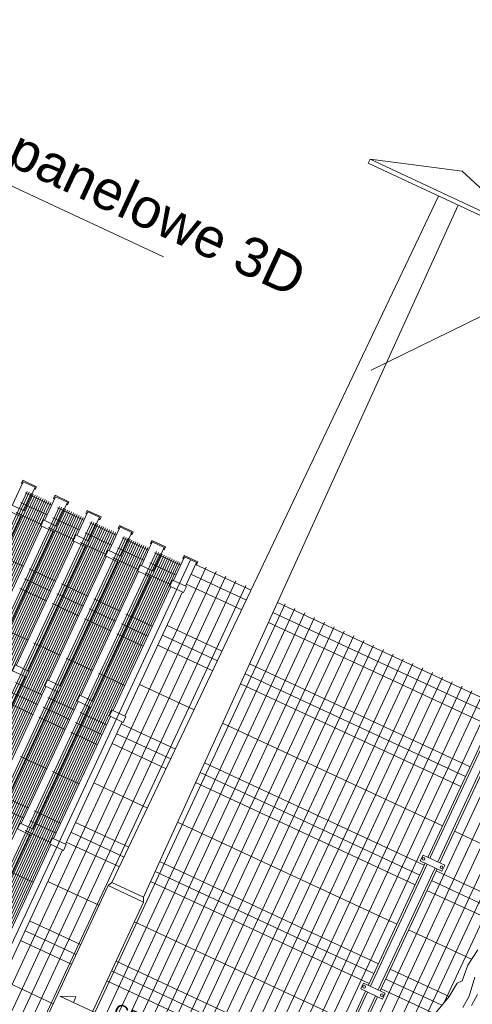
# Model space of a CAD drawing. Header units: millimetres. Extents: x 1962 to 3194, y -795 to -219.
# Tile 81 of 256: x 2252.95 to 2255.04, y -376.84 to -372.31. Entities that reach past the tile are written whole.
import ezdxf

# ---------------------------------------------------------------- set-up
doc = ezdxf.new("R2010")
doc.units = ezdxf.units.MM
doc.layers.get('0').update_dxf_attribs({"lineweight": 5})
for name, color, linetype, lineweight in [('A_flagi przekrojowe', 92, 'Continuous', 9), ('A_latarnie', 22, 'Continuous', 9), ('A_ludzie', 53, 'Continuous', 9), ('A_ogrodzenie 2_4m', 45, 'Continuous', 9)]:
    doc.layers.add(name, color=color, linetype=linetype, lineweight=lineweight)
doc.styles.get("Standard").update_dxf_attribs({"font": 'arial.ttf'})

# ---------------------------------------------------------------- blocks, each defined once
blk = doc.blocks.new('zw$498B')
at = {"layer": 'A_latarnie'}
for p, q in [((-0.4076, 4.52), (0.4076, 4.52)), ((-0.4076, 4.5), (0.4076, 4.5)), ((-0.08, 1), (-0.05, 4.5)), ((0.08, 1), (0.05, 4.5)), ((-0.08, 1), (-0.09, 0.98)), ((-0.08, 1), (0.08, 1)), ((0.08, 1), (0.09, 0.98)), ((-0.09, 0.98), (0.09, 0.98)), ((-0.09, 0.98), (-0.09, 0)), ((0.09, 0.98), (0.09, 0))]:
    blk.add_line(p, q, dxfattribs=at)
blk.add_lwpolyline([(-0.4076, 4.5), (-0.4076, 4.52), (0, 4.65), (0.4076, 4.52), (0.4076, 4.5)], dxfattribs=at)
blk = doc.blocks.new('zw$5246')
at = {"layer": 'A_ogrodzenie 2_4m'}
blk.add_lwpolyline([(-0.095, 0.015), (0.015, 0.015), (0.015, -0.015), (-0.095, -0.015), (-0.095, 0.015)], dxfattribs=at)
for centre in [(-0.085, 0), (0.005, 0)]:
    blk.add_circle(centre, 0.006, dxfattribs=at)
blk = doc.blocks.new('zw$607D')
at = {"layer": 'A_flagi przekrojowe'}
for points in [[(-128.5626, 3.9127), (-128.1532, 4.4173), (-127.1378, 4.4173)], [(-131.9629, 2.7059), (-131.8772, 3.9807), (-129.6495, 3.9807)], [(-128.0493, 0.6948), (-128.6457, 0.6948), (-128.577, 0.7227), (-128.577, 0.6948)]]:
    blk.add_lwpolyline(points, dxfattribs=at)
at = {"layer": 'A_ludzie', "linetype": 'ByBlock'}
for p, q in [((-126.9908, 1.7009), (-127.0027, 1.6171)), ((-127.0027, 1.6171), (-126.9956, 1.5405)), ((-126.9501, 1.5812), (-126.9357, 1.4903)), ((-127.0123, 1.5214), (-127.0195, 1.4496)), ((-126.9956, 1.5405), (-127.0123, 1.5214)), ((-126.9093, 1.4568), (-126.9046, 1.5142)), ((-126.9357, 1.4903), (-126.9405, 1.4305)), ((-127.0195, 1.4496), (-127.0482, 1.3396))]:
    blk.add_line(p, q, dxfattribs=at)
at = {"layer": 'A_ogrodzenie 2_4m'}
for p, q in [((-128.9486, 2.77), (-128.9486, 0.34)), ((-128.8682, 0.34), (-128.8682, 2.77)), ((-128.8182, 0.34), (-128.8182, 2.77)), ((-128.7682, 0.34), (-128.7682, 2.77)), ((-128.7182, 0.34), (-128.7182, 2.77)), ((-128.6682, 0.34), (-128.6682, 2.77)), ((-128.4682, 0.34), (-128.4682, 2.77)), ((-128.4182, 0.34), (-128.4182, 2.77)), ((-128.3682, 0.34), (-128.3682, 2.77)), ((-128.3182, 0.34), (-128.3182, 2.77)), ((-128.2682, 0.34), (-128.2682, 2.77)), ((-128.2182, 0.34), (-128.2182, 2.77)), ((-128.1682, 0.34), (-128.1682, 2.77)), ((-128.1182, 0.34), (-128.1182, 2.77)), ((-128.0682, 0.34), (-128.0682, 2.77)), ((-128.0182, 0.34), (-128.0182, 2.77)), ((-127.9682, 0.34), (-127.9682, 2.77)), ((-127.9182, 0.34), (-127.9182, 2.77)), ((-127.8682, 0.34), (-127.8682, 2.77)), ((-127.8182, 0.34), (-127.8182, 2.77)), ((-127.7682, 0.34), (-127.7682, 2.77)), ((-127.7182, 0.34), (-127.7182, 2.77)), ((-127.6682, 0.34), (-127.6682, 2.77)), ((-127.6182, 0.34), (-127.6182, 2.77)), ((-127.5682, 0.34), (-127.5682, 2.77)), ((-127.5182, 0.34), (-127.5182, 2.77)), ((-127.4682, 0.34), (-127.4682, 2.77)), ((-127.4182, 0.34), (-127.4182, 2.77)), ((-127.2782, 0.34), (-127.2782, 2.77)), ((-127.2282, 0.34), (-127.2282, 2.77)), ((-127.1782, 1.1638), (-127.1782, 2.77)), ((-127.1282, 1.2283), (-127.1282, 2.77)), ((-127.0782, 1.2778), (-127.0782, 2.77)), ((-127.0282, 1.4164), (-127.0282, 2.77)), ((-129.7686, 2.7276), (-129.6346, 2.7276)), ((-129.763, 0.3076), (-129.763, 2.7376)), ((-129.753, 0.3076), (-129.753, 2.7376)), ((-129.743, 0.3076), (-129.743, 2.7376)), ((-129.733, 0.3076), (-129.733, 2.7376)), ((-129.723, 0.3076), (-129.723, 2.7376)), ((-129.713, 0.3076), (-129.713, 2.7376)), ((-129.703, 0.3076), (-129.703, 2.7376)), ((-129.693, 0.3076), (-129.693, 2.7376)), ((-129.683, 0.3076), (-129.683, 2.7376)), ((-129.673, 0.3076), (-129.673, 2.7376)), ((-129.663, 0.3076), (-129.663, 2.7376)), ((-129.653, 0.3076), (-129.653, 2.7376)), ((-129.643, 0.3076), (-129.643, 2.7376)), ((-129.6046, 2.7276), (-129.4706, 2.7276)), ((-129.599, 0.3076), (-129.599, 2.7376)), ((-129.589, 0.3076), (-129.589, 2.7376)), ((-129.579, 0.3076), (-129.579, 2.7376)), ((-129.569, 0.3076), (-129.569, 2.7376)), ((-129.559, 0.3076), (-129.559, 2.7376)), ((-129.549, 0.3076), (-129.549, 2.7376)), ((-129.539, 0.3076), (-129.539, 2.7376)), ((-129.529, 0.3076), (-129.529, 2.7376)), ((-129.519, 0.3076), (-129.519, 2.7376)), ((-129.509, 0.3076), (-129.509, 2.7376)), ((-129.499, 0.3076), (-129.499, 2.7376)), ((-129.489, 0.3076), (-129.489, 2.7376)), ((-129.479, 0.3076), (-129.479, 2.7376)), ((-129.4406, 2.7276), (-129.3066, 2.7276)), ((-129.435, 0.3076), (-129.435, 2.7376)), ((-129.425, 0.3076), (-129.425, 2.7376)), ((-129.415, 0.3076), (-129.415, 2.7376)), ((-129.405, 0.3076), (-129.405, 2.7376)), ((-129.395, 0.3076), (-129.395, 2.7376)), ((-129.385, 0.3076), (-129.385, 2.7376)), ((-129.375, 0.3076), (-129.375, 2.7376)), ((-129.365, 0.3076), (-129.365, 2.7376)), ((-129.355, 0.3076), (-129.355, 2.7376)), ((-129.345, 0.3076), (-129.345, 2.7376)), ((-129.335, 0.3076), (-129.335, 2.7376)), ((-129.325, 0.3076), (-129.325, 2.7376)), ((-129.315, 0.3076), (-129.315, 2.7376)), ((-129.2766, 2.7276), (-129.1426, 2.7276)), ((-129.271, 0.3076), (-129.271, 2.7376)), ((-129.261, 0.3076), (-129.261, 2.7376)), ((-129.251, 0.3076), (-129.251, 2.7376)), ((-129.241, 0.3076), (-129.241, 2.7376)), ((-129.231, 0.3076), (-129.231, 2.7376)), ((-129.221, 0.3076), (-129.221, 2.7376)), ((-129.211, 0.3076), (-129.211, 2.7376)), ((-129.201, 0.3076), (-129.201, 2.7376)), ((-129.191, 0.3076), (-129.191, 2.7376)), ((-129.181, 0.3076), (-129.181, 2.7376)), ((-129.171, 0.3076), (-129.171, 2.7376)), ((-129.161, 0.3076), (-129.161, 2.7376)), ((-129.151, 0.3076), (-129.151, 2.7376)), ((-129.1126, 2.7276), (-128.9786, 2.7276)), ((-129.107, 0.3076), (-129.107, 2.7376)), ((-129.097, 0.3076), (-129.097, 2.7376)), ((-129.087, 0.3076), (-129.087, 2.7376)), ((-129.077, 0.3076), (-129.077, 2.7376)), ((-129.067, 0.3076), (-129.067, 2.7376)), ((-129.057, 0.3076), (-129.057, 2.7376)), ((-129.047, 0.3076), (-129.047, 2.7376)), ((-129.037, 0.3076), (-129.037, 2.7376)), ((-129.027, 0.3076), (-129.027, 2.7376)), ((-129.017, 0.3076), (-129.017, 2.7376)), ((-129.007, 0.3076), (-129.007, 2.7376)), ((-128.997, 0.3076), (-128.997, 2.7376)), ((-128.987, 0.3076), (-128.987, 2.7376)), ((-128.9186, 2.76), (-128.6363, 2.76)), ((-128.5018, 2.76), (-127.3782, 2.76)), ((-129.7686, 2.6776), (-129.6346, 2.6776)), ((-129.6046, 2.6776), (-129.4706, 2.6776)), ((-129.4406, 2.6776), (-129.3066, 2.6776)), ((-129.2766, 2.6776), (-129.1426, 2.6776)), ((-129.1126, 2.6776), (-128.9786, 2.6776)), ((-128.9186, 2.71), (-128.6367, 2.71)), ((-128.5014, 2.71), (-127.3782, 2.71)), ((-128.9186, 2.66), (-128.6371, 2.66)), ((-128.501, 2.66), (-127.3782, 2.66)), ((-129.7686, 2.6276), (-129.6396, 2.6276)), ((-129.6046, 2.6276), (-129.4756, 2.6276)), ((-129.4406, 2.6276), (-129.3116, 2.6276)), ((-129.2766, 2.6276), (-129.1476, 2.6276)), ((-129.1126, 2.6276), (-128.9836, 2.6276)), ((-127.3782, 1.99), (-127.3782, 2.62)), ((-127.3182, 1.99), (-127.3182, 2.62)), ((-128.9186, 2.45), (-128.6389, 2.45)), ((-128.4992, 2.45), (-127.3782, 2.45)), ((-129.7686, 2.4176), (-129.6346, 2.4176)), ((-129.6046, 2.4176), (-129.4706, 2.4176)), ((-129.4406, 2.4176), (-129.3066, 2.4176)), ((-129.2766, 2.4176), (-129.1426, 2.4176)), ((-129.1126, 2.4176), (-128.9786, 2.4176)), ((-129.6046, 2.3676), (-129.4706, 2.3676)), ((-129.4406, 2.3676), (-129.3066, 2.3676)), ((-129.2766, 2.3676), (-129.1426, 2.3676)), ((-129.1126, 2.3676), (-128.9786, 2.3676)), ((-128.9186, 2.4), (-128.6394, 2.4)), ((-128.4987, 2.4), (-127.3782, 2.4)), ((-129.6046, 2.3176), (-129.4706, 2.3176)), ((-129.4406, 2.3176), (-129.3066, 2.3176)), ((-129.2766, 2.3176), (-129.1426, 2.3176)), ((-129.1126, 2.3176), (-128.9786, 2.3176)), ((-128.9186, 2.35), (-128.6398, 2.35)), ((-128.4983, 2.35), (-127.3782, 2.35)), ((-128.9186, 2.15), (-128.6415, 2.15)), ((-128.4966, 2.15), (-127.3782, 2.15)), ((-127.3182, 2.15), (-126.7493, 2.15)), ((-129.6046, 2.1176), (-129.4706, 2.1176)), ((-129.4406, 2.1176), (-129.3066, 2.1176)), ((-129.2766, 2.1176), (-129.1426, 2.1176)), ((-129.1126, 2.1176), (-128.9786, 2.1176)), ((-128.9186, 1.95), (-128.6432, 1.95)), ((-128.4949, 1.95), (-127.3782, 1.95)), ((-127.3782, 1.34), (-127.3782, 1.96)), ((-127.3182, 1.34), (-127.3182, 1.96)), ((-127.3182, 1.95), (-126.9118, 1.95)), ((-129.4406, 1.9176), (-129.3066, 1.9176)), ((-129.2766, 1.9176), (-129.1426, 1.9176)), ((-129.1126, 1.9176), (-128.9786, 1.9176)), ((-129.4406, 1.8676), (-129.3066, 1.8676)), ((-129.2766, 1.8676), (-129.1426, 1.8676)), ((-129.1126, 1.8676), (-128.9786, 1.8676)), ((-128.9186, 1.9), (-128.6437, 1.9)), ((-128.4945, 1.9), (-127.3782, 1.9)), ((-127.3182, 1.9), (-126.8782, 1.9)), ((-129.4406, 1.8176), (-129.3066, 1.8176)), ((-129.2766, 1.8176), (-129.1426, 1.8176)), ((-129.1126, 1.8176), (-128.9786, 1.8176)), ((-128.9186, 1.85), (-128.6441, 1.85)), ((-128.494, 1.85), (-127.3782, 1.85)), ((-127.3182, 1.85), (-126.9089, 1.85)), ((-128.9186, 1.65), (-128.6458, 1.65)), ((-128.4923, 1.65), (-127.3782, 1.65)), ((-127.3182, 1.65), (-126.998, 1.65)), ((-129.2766, 1.6176), (-129.1426, 1.6176)), ((-129.1126, 1.6176), (-128.9786, 1.6176)), ((-129.2766, 1.4176), (-129.1426, 1.4176)), ((-129.1126, 1.4176), (-128.9786, 1.4176)), ((-128.9186, 1.45), (-128.6475, 1.45)), ((-128.4906, 1.45), (-127.3782, 1.45)), ((-127.3182, 1.45), (-127.0195, 1.45)), ((-129.2766, 1.3676), (-129.1426, 1.3676)), ((-129.1126, 1.3676), (-128.9786, 1.3676)), ((-128.9186, 1.4), (-128.6479, 1.4)), ((-128.4902, 1.4), (-127.3782, 1.4)), ((-127.3182, 1.4), (-127.0325, 1.4)), ((-129.1126, 1.3176), (-128.9836, 1.3176)), ((-128.9186, 1.35), (-128.6484, 1.35)), ((-128.4897, 1.35), (-127.3782, 1.35)), ((-127.3182, 1.35), (-127.0455, 1.35)), ((-127.3782, 0.49), (-127.3782, 1.31)), ((-127.3182, 0.49), (-127.3182, 1.31)), ((-128.9186, 1.15), (-128.6591, 1.15)), ((-128.4791, 1.15), (-127.3782, 1.15)), ((-129.1126, 1.1176), (-128.9786, 1.1176)), ((-128.9186, 0.95), (-128.6591, 0.95)), ((-128.4791, 0.95), (-127.3782, 0.95)), ((-128.9186, 0.9), (-128.6591, 0.9)), ((-128.4791, 0.9), (-127.3782, 0.9)), ((-128.9186, 0.85), (-128.6591, 0.85)), ((-128.4791, 0.85), (-127.3782, 0.85)), ((-128.9186, 0.65), (-128.6591, 0.65))]:
    blk.add_line(p, q, dxfattribs=at)
for points in [[(-129.7336, 2.76), (-129.7386, 2.76), (-129.7386, 2.77), (-129.7986, 2.77), (-129.7986, 2.76), (-129.8036, 2.76), (-129.8036, 2.775), (-129.7336, 2.775)], [(-129.5696, 2.76), (-129.5746, 2.76), (-129.5746, 2.77), (-129.6346, 2.77), (-129.6346, 2.76), (-129.6396, 2.76), (-129.6396, 2.775), (-129.5696, 2.775)], [(-129.4056, 2.76), (-129.4106, 2.76), (-129.4106, 2.77), (-129.4706, 2.77), (-129.4706, 2.76), (-129.4756, 2.76), (-129.4756, 2.775), (-129.4056, 2.775)], [(-129.2416, 2.76), (-129.2466, 2.76), (-129.2466, 2.77), (-129.3066, 2.77), (-129.3066, 2.76), (-129.3116, 2.76), (-129.3116, 2.775), (-129.2416, 2.775)], [(-129.0776, 2.76), (-129.0826, 2.76), (-129.0826, 2.77), (-129.1426, 2.77), (-129.1426, 2.76), (-129.1476, 2.76), (-129.1476, 2.775), (-129.0776, 2.775)], [(-128.9136, 2.76), (-128.9186, 2.76), (-128.9186, 2.77), (-128.9786, 2.77), (-128.9786, 2.76), (-128.9836, 2.76), (-128.9836, 2.775), (-128.9136, 2.775)]]:
    blk.add_lwpolyline(points, close=True, dxfattribs=at)
for points in [[(-129.7986, 2.65), (-129.7986, 2.77), (-129.7386, 2.77), (-129.7386, 2.65)], [(-129.6346, 2.65), (-129.6346, 2.77), (-129.5746, 2.77), (-129.5746, 2.65)], [(-129.4706, 2.65), (-129.4706, 2.77), (-129.4106, 2.77), (-129.4106, 2.65)], [(-129.3066, 2.65), (-129.3066, 2.77), (-129.2466, 2.77), (-129.2466, 2.65)], [(-129.1426, 2.65), (-129.1426, 2.77), (-129.0826, 2.77), (-129.0826, 2.65)], [(-128.9786, 2.65), (-128.9786, 2.77), (-128.9186, 2.77), (-128.9186, 2.65)], [(-129.7336, 2.65), (-129.8036, 2.65), (-129.8036, 2.62), (-129.7336, 2.62), (-129.7336, 2.65)], [(-129.5696, 2.65), (-129.6396, 2.65), (-129.6396, 2.62), (-129.5696, 2.62), (-129.5696, 2.65)], [(-129.4056, 2.65), (-129.4756, 2.65), (-129.4756, 2.62), (-129.4056, 2.62), (-129.4056, 2.65)], [(-129.2416, 2.65), (-129.3116, 2.65), (-129.3116, 2.62), (-129.2416, 2.62), (-129.2416, 2.65)], [(-129.0776, 2.65), (-129.1476, 2.65), (-129.1476, 2.62), (-129.0776, 2.62), (-129.0776, 2.65)], [(-128.9136, 2.65), (-128.9836, 2.65), (-128.9836, 2.62), (-128.9136, 2.62), (-128.9136, 2.65)], [(-129.7386, 2.62), (-129.7386, 1.99)], [(-129.6346, 1.99), (-129.6346, 2.62)], [(-129.6346, 1.99), (-129.6346, 2.62)], [(-129.5746, 2.62), (-129.5746, 1.99)], [(-129.4706, 1.99), (-129.4706, 2.62)], [(-129.4706, 1.99), (-129.4706, 2.62)], [(-129.4106, 2.62), (-129.4106, 1.99)], [(-129.3066, 1.99), (-129.3066, 2.62)], [(-129.3066, 1.99), (-129.3066, 2.62)], [(-129.2466, 2.62), (-129.2466, 1.99)], [(-129.1426, 1.99), (-129.1426, 2.62)], [(-129.1426, 1.99), (-129.1426, 2.62)], [(-129.0826, 2.62), (-129.0826, 1.99)], [(-128.9786, 1.99), (-128.9786, 2.62)], [(-128.9186, 2.62), (-128.9186, 1.99)], [(-127.3682, 2.62), (-127.3682, 1.99)], [(-127.3282, 1.99), (-127.3282, 2.62)], [(-129.4056, 1.99), (-129.4756, 1.99), (-129.4756, 1.96), (-129.4056, 1.96), (-129.4056, 1.99)], [(-129.4106, 1.96), (-129.4106, 1.34)], [(-129.2416, 1.99), (-129.3116, 1.99), (-129.3116, 1.96), (-129.2416, 1.96), (-129.2416, 1.99)], [(-129.3066, 1.34), (-129.3066, 1.96)], [(-129.3066, 1.34), (-129.3066, 1.96)], [(-129.2466, 1.96), (-129.2466, 1.34)], [(-129.0776, 1.99), (-129.1476, 1.99), (-129.1476, 1.96), (-129.0776, 1.96), (-129.0776, 1.99)], [(-129.1426, 1.34), (-129.1426, 1.96)], [(-129.1426, 1.34), (-129.1426, 1.96)], [(-129.0826, 1.96), (-129.0826, 1.34)], [(-128.9136, 1.99), (-128.9836, 1.99), (-128.9836, 1.96), (-128.9136, 1.96), (-128.9136, 1.99)], [(-128.9786, 1.34), (-128.9786, 1.96)], [(-128.9186, 1.96), (-128.9186, 1.34)], [(-127.3682, 1.96), (-127.3682, 1.34)], [(-127.3282, 1.34), (-127.3282, 1.96)], [(-129.0776, 1.34), (-129.1476, 1.34), (-129.1476, 1.31), (-129.0776, 1.31), (-129.0776, 1.34)], [(-128.9136, 1.34), (-128.9836, 1.34), (-128.9836, 1.31), (-128.9136, 1.31), (-128.9136, 1.34)], [(-129.0826, 1.31), (-129.0826, 0.49)], [(-128.9786, 0.49), (-128.9786, 1.31)], [(-128.9186, 1.31), (-128.9186, 0.49)], [(-127.3682, 1.31), (-127.3682, 0.49)], [(-127.3282, 0.49), (-127.3282, 1.31)]]:
    blk.add_lwpolyline(points, dxfattribs=at)
at = {"layer": 'A_latarnie'}
blk.add_blockref('zw$498B', (-128.5691, 0.27), dxfattribs=at)
at = {"layer": 'A_ogrodzenie 2_4m'}
blk.add_blockref('zw$5246', (-127.3082, 1.975), dxfattribs=at)
at = {"layer": 'A_ogrodzenie 2_4m', "xscale": -1, "rotation": 179.9999999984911}
blk.add_blockref('zw$5246', (-127.3082, 1.325), dxfattribs=at)
at = {"layer": 'A_flagi przekrojowe', "attachment_point": 1}
for s, insert, char_height, width in [('ogrodzenie panelowe 3D h=2,5m', (-131.8089, 4.2424), 0.18, 3.022033), ('{\\fArial|b0|i0|c0|p34;\\W7.51914;    }GRUNT\\P{\\fArial|b0|i0|c0|p34;\\W9.93296;   }TRAWA', (-129.0908, 0.7803), 0.06, 0.996735)]:
    blk.add_mtext(s, dxfattribs=dict(at, insert=insert, char_height=char_height, width=width))

msp = doc.modelspace()

# ---------------------------------------------------------------- block references
at = {"rotation": 335.0218058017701}
msp.add_blockref('zw$607D', (2369.4566, -431.759), dxfattribs=at)

doc.saveas('drawing.dxf')
